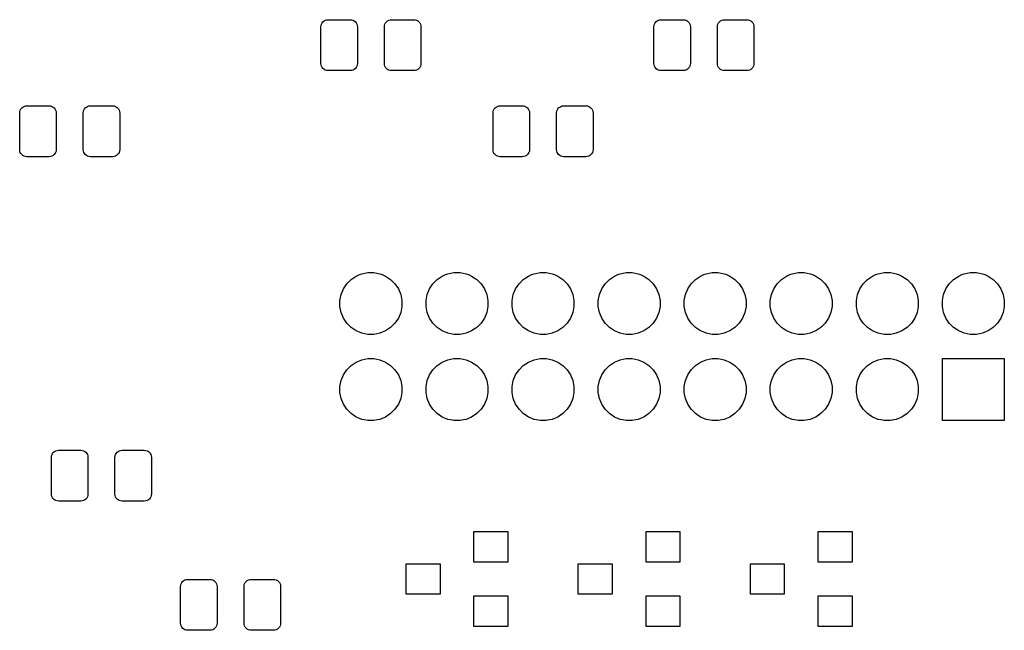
# Model space of a CAD drawing. Extents: x 0.72 to 5.14, y -2.24 to -0.65.
# Tile 3 of 5: x 1.74 to 2.89, y -2.23 to -1.52. Entities that reach past the tile are written whole.
import ezdxf

# ---------------------------------------------------------------- set-up
doc = ezdxf.new("R2010")
doc.units = 0
doc.header["$MEASUREMENT"] = 0
doc.layers.add('BLACK', color=7, linetype='CONTINUOUS')

msp = doc.modelspace()

# ---------------------------------------------------------------- linework, layer by layer
at = {"layer": 'BLACK', "linetype": 'CONTINUOUS'}
for p, q in [((2.09552, -1.52182), (2.09692, -1.52107)), ((2.09692, -1.52107), (2.09845, -1.52061)), ((2.09845, -1.52061), (2.10027, -1.52043)), ((2.10027, -1.52043), (2.12591, -1.52043)), ((2.12591, -1.52043), (2.12773, -1.52061)), ((2.12773, -1.52061), (2.12926, -1.52107)), ((2.12926, -1.52107), (2.13066, -1.52182)), ((2.16934, -1.52182), (2.17074, -1.52107)), ((2.17074, -1.52107), (2.17227, -1.52061)), ((2.17227, -1.52061), (2.17409, -1.52043)), ((2.17409, -1.52043), (2.19973, -1.52043)), ((2.19973, -1.52043), (2.20155, -1.52061)), ((2.20155, -1.52061), (2.20308, -1.52107)), ((2.20308, -1.52107), (2.20448, -1.52182)), ((2.48243, -1.52182), (2.48383, -1.52107)), ((2.48383, -1.52107), (2.48536, -1.52061)), ((2.48536, -1.52061), (2.48718, -1.52043)), ((2.48718, -1.52043), (2.51282, -1.52043)), ((2.51282, -1.52043), (2.51464, -1.52061)), ((2.51464, -1.52061), (2.51617, -1.52107)), ((2.51617, -1.52107), (2.51757, -1.52182)), ((2.55625, -1.52182), (2.55765, -1.52107)), ((2.55765, -1.52107), (2.55917, -1.52061)), ((2.55917, -1.52061), (2.561, -1.52043)), ((2.561, -1.52043), (2.58664, -1.52043)), ((2.58664, -1.52043), (2.58846, -1.52061)), ((2.58846, -1.52061), (2.58999, -1.52107)), ((2.58999, -1.52107), (2.59139, -1.52182)), ((2.09189, -1.52881), (2.09207, -1.52699)), ((2.09189, -1.57119), (2.09189, -1.52881)), ((2.09207, -1.52699), (2.09253, -1.52547)), ((2.09253, -1.52547), (2.09328, -1.52406)), ((2.09328, -1.52406), (2.09429, -1.52283)), ((2.09429, -1.52283), (2.09552, -1.52182)), ((2.13066, -1.52182), (2.13189, -1.52283)), ((2.13189, -1.52283), (2.1329, -1.52406)), ((2.1329, -1.52406), (2.13365, -1.52547)), ((2.13365, -1.52547), (2.13411, -1.52699)), ((2.13411, -1.52699), (2.13429, -1.52881)), ((2.13429, -1.52881), (2.13429, -1.57119)), ((2.16571, -1.52881), (2.16589, -1.52699)), ((2.16571, -1.57119), (2.16571, -1.52881)), ((2.16589, -1.52699), (2.16635, -1.52547)), ((2.16635, -1.52547), (2.1671, -1.52406)), ((2.1671, -1.52406), (2.16811, -1.52283)), ((2.16811, -1.52283), (2.16934, -1.52182)), ((2.20448, -1.52182), (2.20571, -1.52283)), ((2.20571, -1.52283), (2.20672, -1.52406)), ((2.20672, -1.52406), (2.20747, -1.52547)), ((2.20747, -1.52547), (2.20793, -1.52699)), ((2.20793, -1.52699), (2.20811, -1.52881)), ((2.20811, -1.52881), (2.20811, -1.57119)), ((2.4788, -1.52881), (2.47898, -1.52699)), ((2.4788, -1.57119), (2.4788, -1.52881)), ((2.47898, -1.52699), (2.47944, -1.52547)), ((2.47944, -1.52547), (2.48019, -1.52406)), ((2.48019, -1.52406), (2.4812, -1.52283)), ((2.4812, -1.52283), (2.48243, -1.52182)), ((2.51757, -1.52182), (2.5188, -1.52283)), ((2.5188, -1.52283), (2.51981, -1.52406)), ((2.51981, -1.52406), (2.52056, -1.52547)), ((2.52056, -1.52547), (2.52102, -1.52699)), ((2.52102, -1.52699), (2.5212, -1.52881)), ((2.5212, -1.52881), (2.5212, -1.57119)), ((2.55262, -1.52881), (2.5528, -1.52699)), ((2.55262, -1.57119), (2.55262, -1.52881)), ((2.5528, -1.52699), (2.55326, -1.52547)), ((2.55326, -1.52547), (2.55401, -1.52406)), ((2.55401, -1.52406), (2.55502, -1.52283)), ((2.55502, -1.52283), (2.55625, -1.52182)), ((2.59139, -1.52182), (2.59262, -1.52283)), ((2.59262, -1.52283), (2.59363, -1.52406)), ((2.59363, -1.52406), (2.59438, -1.52547)), ((2.59438, -1.52547), (2.59484, -1.52699)), ((2.59484, -1.52699), (2.59502, -1.52881)), ((2.59502, -1.52881), (2.59502, -1.57119)), ((2.09207, -1.57301), (2.09189, -1.57119)), ((2.09253, -1.57453), (2.09207, -1.57301)), ((2.09328, -1.57594), (2.09253, -1.57453)), ((2.09429, -1.57717), (2.09328, -1.57594)), ((2.09552, -1.57818), (2.09429, -1.57717)), ((2.09692, -1.57893), (2.09552, -1.57818)), ((2.13066, -1.57818), (2.12926, -1.57893)), ((2.13189, -1.57717), (2.13066, -1.57818)), ((2.1329, -1.57594), (2.13189, -1.57717)), ((2.13365, -1.57453), (2.1329, -1.57594)), ((2.13411, -1.57301), (2.13365, -1.57453)), ((2.13429, -1.57119), (2.13411, -1.57301)), ((2.16589, -1.57301), (2.16571, -1.57119)), ((2.16635, -1.57453), (2.16589, -1.57301)), ((2.1671, -1.57594), (2.16635, -1.57453)), ((2.16811, -1.57717), (2.1671, -1.57594)), ((2.16934, -1.57818), (2.16811, -1.57717)), ((2.17074, -1.57893), (2.16934, -1.57818)), ((2.20448, -1.57818), (2.20308, -1.57893)), ((2.20571, -1.57717), (2.20448, -1.57818)), ((2.20672, -1.57594), (2.20571, -1.57717)), ((2.20747, -1.57453), (2.20672, -1.57594)), ((2.20793, -1.57301), (2.20747, -1.57453)), ((2.20811, -1.57119), (2.20793, -1.57301)), ((2.47898, -1.57301), (2.4788, -1.57119)), ((2.47944, -1.57453), (2.47898, -1.57301)), ((2.48019, -1.57594), (2.47944, -1.57453)), ((2.4812, -1.57717), (2.48019, -1.57594)), ((2.48243, -1.57818), (2.4812, -1.57717)), ((2.48383, -1.57893), (2.48243, -1.57818)), ((2.51757, -1.57818), (2.51617, -1.57893)), ((2.5188, -1.57717), (2.51757, -1.57818)), ((2.51981, -1.57594), (2.5188, -1.57717)), ((2.52056, -1.57453), (2.51981, -1.57594)), ((2.52102, -1.57301), (2.52056, -1.57453)), ((2.5212, -1.57119), (2.52102, -1.57301)), ((2.5528, -1.57301), (2.55262, -1.57119)), ((2.55326, -1.57453), (2.5528, -1.57301)), ((2.55401, -1.57594), (2.55326, -1.57453)), ((2.55502, -1.57717), (2.55401, -1.57594)), ((2.55625, -1.57818), (2.55502, -1.57717)), ((2.55765, -1.57893), (2.55625, -1.57818)), ((2.59139, -1.57818), (2.58999, -1.57893)), ((2.59262, -1.57717), (2.59139, -1.57818)), ((2.59363, -1.57594), (2.59262, -1.57717)), ((2.59438, -1.57453), (2.59363, -1.57594)), ((2.59484, -1.57301), (2.59438, -1.57453)), ((2.59502, -1.57119), (2.59484, -1.57301)), ((2.09845, -1.57939), (2.09692, -1.57893)), ((2.10027, -1.57957), (2.09845, -1.57939)), ((2.12591, -1.57957), (2.10027, -1.57957)), ((2.12773, -1.57939), (2.12591, -1.57957)), ((2.12926, -1.57893), (2.12773, -1.57939)), ((2.17227, -1.57939), (2.17074, -1.57893)), ((2.17409, -1.57957), (2.17227, -1.57939)), ((2.19973, -1.57957), (2.17409, -1.57957)), ((2.20155, -1.57939), (2.19973, -1.57957)), ((2.20308, -1.57893), (2.20155, -1.57939)), ((2.48536, -1.57939), (2.48383, -1.57893)), ((2.48718, -1.57957), (2.48536, -1.57939)), ((2.51282, -1.57957), (2.48718, -1.57957)), ((2.51464, -1.57939), (2.51282, -1.57957)), ((2.51617, -1.57893), (2.51464, -1.57939)), ((2.55917, -1.57939), (2.55765, -1.57893)), ((2.561, -1.57957), (2.55917, -1.57939)), ((2.58664, -1.57957), (2.561, -1.57957)), ((2.58846, -1.57939), (2.58664, -1.57957)), ((2.58999, -1.57893), (2.58846, -1.57939)), ((1.74253, -1.62547), (1.74328, -1.62406)), ((1.74328, -1.62406), (1.74429, -1.62283)), ((1.74429, -1.62283), (1.74552, -1.62182)), ((1.74552, -1.62182), (1.74692, -1.62107)), ((1.74692, -1.62107), (1.74845, -1.62061)), ((1.74845, -1.62061), (1.75027, -1.62043)), ((1.75027, -1.62043), (1.77591, -1.62043)), ((1.77591, -1.62043), (1.77773, -1.62061)), ((1.77773, -1.62061), (1.77926, -1.62107)), ((1.77926, -1.62107), (1.78066, -1.62182)), ((1.78066, -1.62182), (1.78189, -1.62283)), ((1.78189, -1.62283), (1.7829, -1.62406)), ((1.7829, -1.62406), (1.78365, -1.62547)), ((1.81635, -1.62547), (1.8171, -1.62406)), ((1.8171, -1.62406), (1.81811, -1.62283)), ((1.81811, -1.62283), (1.81934, -1.62182)), ((1.81934, -1.62182), (1.82074, -1.62107)), ((1.82074, -1.62107), (1.82227, -1.62061)), ((1.82227, -1.62061), (1.82409, -1.62043)), ((1.82409, -1.62043), (1.84973, -1.62043)), ((1.84973, -1.62043), (1.85155, -1.62061)), ((1.85155, -1.62061), (1.85308, -1.62107)), ((1.85308, -1.62107), (1.85448, -1.62182)), ((1.85448, -1.62182), (1.85571, -1.62283)), ((1.85571, -1.62283), (1.85672, -1.62406)), ((1.85672, -1.62406), (1.85747, -1.62547)), ((2.29253, -1.62547), (2.29328, -1.62406)), ((2.29328, -1.62406), (2.29429, -1.62283)), ((2.29429, -1.62283), (2.29552, -1.62182)), ((2.29552, -1.62182), (2.29692, -1.62107)), ((2.29692, -1.62107), (2.29845, -1.62061)), ((2.29845, -1.62061), (2.30027, -1.62043)), ((2.30027, -1.62043), (2.32591, -1.62043)), ((2.32591, -1.62043), (2.32773, -1.62061)), ((2.32773, -1.62061), (2.32926, -1.62107)), ((2.32926, -1.62107), (2.33066, -1.62182)), ((2.33066, -1.62182), (2.33189, -1.62283)), ((2.33189, -1.62283), (2.3329, -1.62406)), ((2.3329, -1.62406), (2.33365, -1.62547)), ((2.36635, -1.62547), (2.3671, -1.62406)), ((2.3671, -1.62406), (2.36811, -1.62283)), ((2.36811, -1.62283), (2.36934, -1.62182)), ((2.36934, -1.62182), (2.37074, -1.62107)), ((2.37074, -1.62107), (2.37227, -1.62061)), ((2.37227, -1.62061), (2.37409, -1.62043)), ((2.37409, -1.62043), (2.39973, -1.62043)), ((2.39973, -1.62043), (2.40155, -1.62061)), ((2.40155, -1.62061), (2.40308, -1.62107)), ((2.40308, -1.62107), (2.40448, -1.62182)), ((2.40448, -1.62182), (2.40571, -1.62283)), ((2.40571, -1.62283), (2.40672, -1.62406)), ((2.40672, -1.62406), (2.40747, -1.62547)), ((1.74189, -1.62881), (1.74207, -1.62699)), ((1.74189, -1.67119), (1.74189, -1.62881)), ((1.74207, -1.62699), (1.74253, -1.62547)), ((1.78365, -1.62547), (1.78411, -1.62699)), ((1.78411, -1.62699), (1.78429, -1.62881)), ((1.78429, -1.62881), (1.78429, -1.67119)), ((1.81571, -1.62881), (1.81589, -1.62699)), ((1.81571, -1.67119), (1.81571, -1.62881)), ((1.81589, -1.62699), (1.81635, -1.62547)), ((1.85747, -1.62547), (1.85793, -1.62699)), ((1.85793, -1.62699), (1.85811, -1.62881)), ((1.85811, -1.62881), (1.85811, -1.67119)), ((2.29189, -1.62881), (2.29207, -1.62699)), ((2.29189, -1.67119), (2.29189, -1.62881)), ((2.29207, -1.62699), (2.29253, -1.62547)), ((2.33365, -1.62547), (2.33411, -1.62699)), ((2.33411, -1.62699), (2.33429, -1.62881)), ((2.33429, -1.62881), (2.33429, -1.67119)), ((2.36571, -1.62881), (2.36589, -1.62699)), ((2.36571, -1.67119), (2.36571, -1.62881)), ((2.36589, -1.62699), (2.36635, -1.62547)), ((2.40747, -1.62547), (2.40793, -1.62699)), ((2.40793, -1.62699), (2.40811, -1.62881)), ((2.40811, -1.62881), (2.40811, -1.67119)), ((1.74207, -1.67301), (1.74189, -1.67119)), ((1.74253, -1.67453), (1.74207, -1.67301)), ((1.74328, -1.67594), (1.74253, -1.67453)), ((1.74429, -1.67717), (1.74328, -1.67594)), ((1.74552, -1.67818), (1.74429, -1.67717)), ((1.74692, -1.67893), (1.74552, -1.67818)), ((1.74845, -1.67939), (1.74692, -1.67893)), ((1.75027, -1.67957), (1.74845, -1.67939)), ((1.77591, -1.67957), (1.75027, -1.67957)), ((1.77773, -1.67939), (1.77591, -1.67957)), ((1.77926, -1.67893), (1.77773, -1.67939)), ((1.78066, -1.67818), (1.77926, -1.67893)), ((1.78189, -1.67717), (1.78066, -1.67818)), ((1.7829, -1.67594), (1.78189, -1.67717)), ((1.78365, -1.67453), (1.7829, -1.67594)), ((1.78411, -1.67301), (1.78365, -1.67453)), ((1.78429, -1.67119), (1.78411, -1.67301)), ((1.81589, -1.67301), (1.81571, -1.67119)), ((1.81635, -1.67453), (1.81589, -1.67301)), ((1.8171, -1.67594), (1.81635, -1.67453)), ((1.81811, -1.67717), (1.8171, -1.67594)), ((1.81934, -1.67818), (1.81811, -1.67717)), ((1.82074, -1.67893), (1.81934, -1.67818)), ((1.82227, -1.67939), (1.82074, -1.67893)), ((1.82409, -1.67957), (1.82227, -1.67939)), ((1.84973, -1.67957), (1.82409, -1.67957)), ((1.85155, -1.67939), (1.84973, -1.67957)), ((1.85308, -1.67893), (1.85155, -1.67939)), ((1.85448, -1.67818), (1.85308, -1.67893)), ((1.85571, -1.67717), (1.85448, -1.67818)), ((1.85672, -1.67594), (1.85571, -1.67717)), ((1.85747, -1.67453), (1.85672, -1.67594)), ((1.85793, -1.67301), (1.85747, -1.67453)), ((1.85811, -1.67119), (1.85793, -1.67301)), ((2.29207, -1.67301), (2.29189, -1.67119)), ((2.29253, -1.67453), (2.29207, -1.67301)), ((2.29328, -1.67594), (2.29253, -1.67453)), ((2.29429, -1.67717), (2.29328, -1.67594)), ((2.29552, -1.67818), (2.29429, -1.67717)), ((2.29692, -1.67893), (2.29552, -1.67818)), ((2.29845, -1.67939), (2.29692, -1.67893)), ((2.30027, -1.67957), (2.29845, -1.67939)), ((2.32591, -1.67957), (2.30027, -1.67957)), ((2.32773, -1.67939), (2.32591, -1.67957)), ((2.32926, -1.67893), (2.32773, -1.67939)), ((2.33066, -1.67818), (2.32926, -1.67893)), ((2.33189, -1.67717), (2.33066, -1.67818)), ((2.3329, -1.67594), (2.33189, -1.67717)), ((2.33365, -1.67453), (2.3329, -1.67594)), ((2.33411, -1.67301), (2.33365, -1.67453)), ((2.33429, -1.67119), (2.33411, -1.67301)), ((2.36589, -1.67301), (2.36571, -1.67119)), ((2.36635, -1.67453), (2.36589, -1.67301)), ((2.3671, -1.67594), (2.36635, -1.67453)), ((2.36811, -1.67717), (2.3671, -1.67594)), ((2.36934, -1.67818), (2.36811, -1.67717)), ((2.37074, -1.67893), (2.36934, -1.67818)), ((2.37227, -1.67939), (2.37074, -1.67893)), ((2.37409, -1.67957), (2.37227, -1.67939)), ((2.39973, -1.67957), (2.37409, -1.67957)), ((2.40155, -1.67939), (2.39973, -1.67957)), ((2.40308, -1.67893), (2.40155, -1.67939)), ((2.40448, -1.67818), (2.40308, -1.67893)), ((2.40571, -1.67717), (2.40448, -1.67818)), ((2.40672, -1.67594), (2.40571, -1.67717)), ((2.40747, -1.67453), (2.40672, -1.67594)), ((2.40793, -1.67301), (2.40747, -1.67453)), ((2.40811, -1.67119), (2.40793, -1.67301)), ((2.12707, -1.82206), (2.13296, -1.81813)), ((2.13296, -1.81813), (2.1368, -1.81654)), ((2.1368, -1.81654), (2.13951, -1.81542)), ((2.13951, -1.81542), (2.14298, -1.81473)), ((2.14298, -1.81473), (2.14646, -1.81404)), ((2.14646, -1.81404), (2.15354, -1.81404)), ((2.15354, -1.81404), (2.15702, -1.81473)), ((2.15702, -1.81473), (2.16049, -1.81542)), ((2.16049, -1.81542), (2.1632, -1.81654)), ((2.1632, -1.81654), (2.16704, -1.81813)), ((2.16704, -1.81813), (2.17293, -1.82206)), ((2.22707, -1.82206), (2.23296, -1.81813)), ((2.23296, -1.81813), (2.2368, -1.81654)), ((2.2368, -1.81654), (2.23951, -1.81542)), ((2.23951, -1.81542), (2.24298, -1.81473)), ((2.24298, -1.81473), (2.24646, -1.81404)), ((2.24646, -1.81404), (2.25354, -1.81404)), ((2.25354, -1.81404), (2.25702, -1.81473)), ((2.25702, -1.81473), (2.26049, -1.81542)), ((2.26049, -1.81542), (2.2632, -1.81654)), ((2.2632, -1.81654), (2.26704, -1.81813)), ((2.26704, -1.81813), (2.27293, -1.82206)), ((2.32707, -1.82206), (2.33296, -1.81813)), ((2.33296, -1.81813), (2.3368, -1.81654)), ((2.3368, -1.81654), (2.33951, -1.81542)), ((2.33951, -1.81542), (2.34298, -1.81473)), ((2.34298, -1.81473), (2.34646, -1.81404)), ((2.34646, -1.81404), (2.35354, -1.81404)), ((2.35354, -1.81404), (2.35702, -1.81473)), ((2.35702, -1.81473), (2.36049, -1.81542)), ((2.36049, -1.81542), (2.3632, -1.81654)), ((2.3632, -1.81654), (2.36704, -1.81813)), ((2.36704, -1.81813), (2.37293, -1.82206)), ((2.42707, -1.82206), (2.43296, -1.81813)), ((2.43296, -1.81813), (2.4368, -1.81654)), ((2.4368, -1.81654), (2.43951, -1.81542)), ((2.43951, -1.81542), (2.44298, -1.81473)), ((2.44298, -1.81473), (2.44646, -1.81404)), ((2.44646, -1.81404), (2.45354, -1.81404)), ((2.45354, -1.81404), (2.45702, -1.81473)), ((2.45702, -1.81473), (2.46049, -1.81542)), ((2.46049, -1.81542), (2.4632, -1.81654)), ((2.4632, -1.81654), (2.46704, -1.81813)), ((2.46704, -1.81813), (2.47293, -1.82206)), ((2.52707, -1.82206), (2.53296, -1.81813)), ((2.53296, -1.81813), (2.5368, -1.81654)), ((2.5368, -1.81654), (2.53951, -1.81542)), ((2.53951, -1.81542), (2.54298, -1.81473)), ((2.54298, -1.81473), (2.54646, -1.81404)), ((2.54646, -1.81404), (2.55354, -1.81404)), ((2.55354, -1.81404), (2.55702, -1.81473)), ((2.55702, -1.81473), (2.56049, -1.81542)), ((2.56049, -1.81542), (2.5632, -1.81654)), ((2.5632, -1.81654), (2.56704, -1.81813)), ((2.56704, -1.81813), (2.57293, -1.82206)), ((2.62707, -1.82206), (2.63296, -1.81813)), ((2.63296, -1.81813), (2.6368, -1.81654)), ((2.6368, -1.81654), (2.63951, -1.81542)), ((2.63951, -1.81542), (2.64298, -1.81473)), ((2.64298, -1.81473), (2.64646, -1.81404)), ((2.64646, -1.81404), (2.65354, -1.81404)), ((2.65354, -1.81404), (2.65702, -1.81473)), ((2.65702, -1.81473), (2.66049, -1.81542)), ((2.66049, -1.81542), (2.6632, -1.81654)), ((2.6632, -1.81654), (2.66704, -1.81813)), ((2.66704, -1.81813), (2.67293, -1.82206)), ((2.72707, -1.82206), (2.73296, -1.81813)), ((2.73296, -1.81813), (2.7368, -1.81654)), ((2.7368, -1.81654), (2.73951, -1.81542)), ((2.73951, -1.81542), (2.74298, -1.81473)), ((2.74298, -1.81473), (2.74646, -1.81404)), ((2.74646, -1.81404), (2.75354, -1.81404)), ((2.75354, -1.81404), (2.75702, -1.81473)), ((2.75702, -1.81473), (2.76049, -1.81542)), ((2.76049, -1.81542), (2.7632, -1.81654)), ((2.7632, -1.81654), (2.76704, -1.81813)), ((2.76704, -1.81813), (2.77293, -1.82206)), ((2.82707, -1.82206), (2.83296, -1.81813)), ((2.83296, -1.81813), (2.8368, -1.81654)), ((2.8368, -1.81654), (2.83951, -1.81542)), ((2.83951, -1.81542), (2.84298, -1.81473)), ((2.84298, -1.81473), (2.84646, -1.81404)), ((2.84646, -1.81404), (2.85354, -1.81404)), ((2.85354, -1.81404), (2.85702, -1.81473)), ((2.85702, -1.81473), (2.86049, -1.81542)), ((2.86049, -1.81542), (2.8632, -1.81654)), ((2.8632, -1.81654), (2.86704, -1.81813)), ((2.86704, -1.81813), (2.87293, -1.82206)), ((2.11813, -1.83296), (2.12206, -1.82707)), ((2.12206, -1.82707), (2.12707, -1.82206)), ((2.17293, -1.82206), (2.17794, -1.82707)), ((2.17794, -1.82707), (2.18187, -1.83296)), ((2.21813, -1.83296), (2.22206, -1.82707)), ((2.22206, -1.82707), (2.22707, -1.82206)), ((2.27293, -1.82206), (2.27794, -1.82707)), ((2.27794, -1.82707), (2.28187, -1.83296)), ((2.31813, -1.83296), (2.32206, -1.82707)), ((2.32206, -1.82707), (2.32707, -1.82206)), ((2.37293, -1.82206), (2.37794, -1.82707)), ((2.37794, -1.82707), (2.38187, -1.83296)), ((2.41813, -1.83296), (2.42206, -1.82707)), ((2.42206, -1.82707), (2.42707, -1.82206)), ((2.47293, -1.82206), (2.47794, -1.82707)), ((2.47794, -1.82707), (2.48187, -1.83296)), ((2.51813, -1.83296), (2.52206, -1.82707)), ((2.52206, -1.82707), (2.52707, -1.82206)), ((2.57293, -1.82206), (2.57794, -1.82707)), ((2.57794, -1.82707), (2.58187, -1.83296)), ((2.61813, -1.83296), (2.62206, -1.82707)), ((2.62206, -1.82707), (2.62707, -1.82206)), ((2.67293, -1.82206), (2.67794, -1.82707)), ((2.67794, -1.82707), (2.68187, -1.83296)), ((2.71813, -1.83296), (2.72206, -1.82707)), ((2.72206, -1.82707), (2.72707, -1.82206)), ((2.77293, -1.82206), (2.77794, -1.82707)), ((2.77794, -1.82707), (2.78187, -1.83296)), ((2.81813, -1.83296), (2.82206, -1.82707)), ((2.82206, -1.82707), (2.82707, -1.82206)), ((2.87293, -1.82206), (2.87794, -1.82707)), ((2.87794, -1.82707), (2.88187, -1.83296)), ((2.11404, -1.84646), (2.11542, -1.83951)), ((2.11542, -1.83951), (2.11813, -1.83296)), ((2.18187, -1.83296), (2.18458, -1.83951)), ((2.18458, -1.83951), (2.18596, -1.84646)), ((2.21404, -1.84646), (2.21542, -1.83951)), ((2.21542, -1.83951), (2.21813, -1.83296)), ((2.28187, -1.83296), (2.28458, -1.83951)), ((2.28458, -1.83951), (2.28596, -1.84646)), ((2.31404, -1.84646), (2.31542, -1.83951)), ((2.31542, -1.83951), (2.31813, -1.83296)), ((2.38187, -1.83296), (2.38458, -1.83951)), ((2.38458, -1.83951), (2.38596, -1.84646)), ((2.41404, -1.84646), (2.41542, -1.83951)), ((2.41542, -1.83951), (2.41813, -1.83296)), ((2.48187, -1.83296), (2.48458, -1.83951)), ((2.48458, -1.83951), (2.48596, -1.84646)), ((2.51404, -1.84646), (2.51542, -1.83951)), ((2.51542, -1.83951), (2.51813, -1.83296)), ((2.58187, -1.83296), (2.58458, -1.83951)), ((2.58458, -1.83951), (2.58596, -1.84646)), ((2.61404, -1.84646), (2.61542, -1.83951)), ((2.61542, -1.83951), (2.61813, -1.83296)), ((2.68187, -1.83296), (2.68458, -1.83951)), ((2.68458, -1.83951), (2.68596, -1.84646)), ((2.71404, -1.84646), (2.71542, -1.83951)), ((2.71542, -1.83951), (2.71813, -1.83296)), ((2.78187, -1.83296), (2.78458, -1.83951)), ((2.78458, -1.83951), (2.78596, -1.84646)), ((2.81404, -1.84646), (2.81542, -1.83951)), ((2.81542, -1.83951), (2.81813, -1.83296)), ((2.88187, -1.83296), (2.88458, -1.83951)), ((2.88458, -1.83951), (2.88596, -1.84646)), ((2.11404, -1.85354), (2.11404, -1.84646)), ((2.18596, -1.84646), (2.18596, -1.85354)), ((2.21404, -1.85354), (2.21404, -1.84646)), ((2.28596, -1.84646), (2.28596, -1.85354)), ((2.31404, -1.85354), (2.31404, -1.84646)), ((2.38596, -1.84646), (2.38596, -1.85354)), ((2.41404, -1.85354), (2.41404, -1.84646)), ((2.48596, -1.84646), (2.48596, -1.85354)), ((2.51404, -1.85354), (2.51404, -1.84646)), ((2.58596, -1.84646), (2.58596, -1.85354)), ((2.61404, -1.85354), (2.61404, -1.84646)), ((2.68596, -1.84646), (2.68596, -1.85354)), ((2.71404, -1.85354), (2.71404, -1.84646)), ((2.78596, -1.84646), (2.78596, -1.85354)), ((2.81404, -1.85354), (2.81404, -1.84646)), ((2.88596, -1.84646), (2.88596, -1.85354)), ((2.11542, -1.86049), (2.11404, -1.85354)), ((2.11813, -1.86704), (2.11542, -1.86049)), ((2.18458, -1.86049), (2.18187, -1.86704)), ((2.18596, -1.85354), (2.18458, -1.86049)), ((2.21542, -1.86049), (2.21404, -1.85354)), ((2.21813, -1.86704), (2.21542, -1.86049)), ((2.28458, -1.86049), (2.28187, -1.86704)), ((2.28596, -1.85354), (2.28458, -1.86049)), ((2.31542, -1.86049), (2.31404, -1.85354)), ((2.31813, -1.86704), (2.31542, -1.86049)), ((2.38458, -1.86049), (2.38187, -1.86704)), ((2.38596, -1.85354), (2.38458, -1.86049)), ((2.41542, -1.86049), (2.41404, -1.85354)), ((2.41813, -1.86704), (2.41542, -1.86049)), ((2.48458, -1.86049), (2.48187, -1.86704)), ((2.48596, -1.85354), (2.48458, -1.86049)), ((2.51542, -1.86049), (2.51404, -1.85354)), ((2.51813, -1.86704), (2.51542, -1.86049)), ((2.58458, -1.86049), (2.58187, -1.86704)), ((2.58596, -1.85354), (2.58458, -1.86049)), ((2.61542, -1.86049), (2.61404, -1.85354)), ((2.61813, -1.86704), (2.61542, -1.86049)), ((2.68458, -1.86049), (2.68187, -1.86704)), ((2.68596, -1.85354), (2.68458, -1.86049)), ((2.71542, -1.86049), (2.71404, -1.85354)), ((2.71813, -1.86704), (2.71542, -1.86049)), ((2.78458, -1.86049), (2.78187, -1.86704)), ((2.78596, -1.85354), (2.78458, -1.86049)), ((2.81542, -1.86049), (2.81404, -1.85354)), ((2.81813, -1.86704), (2.81542, -1.86049)), ((2.88458, -1.86049), (2.88187, -1.86704)), ((2.88596, -1.85354), (2.88458, -1.86049)), ((2.12206, -1.87293), (2.11813, -1.86704)), ((2.12707, -1.87794), (2.12206, -1.87293)), ((2.17794, -1.87293), (2.17293, -1.87794)), ((2.18187, -1.86704), (2.17794, -1.87293)), ((2.22206, -1.87293), (2.21813, -1.86704)), ((2.22707, -1.87794), (2.22206, -1.87293)), ((2.27794, -1.87293), (2.27293, -1.87794)), ((2.28187, -1.86704), (2.27794, -1.87293)), ((2.32206, -1.87293), (2.31813, -1.86704)), ((2.32707, -1.87794), (2.32206, -1.87293)), ((2.37794, -1.87293), (2.37293, -1.87794)), ((2.38187, -1.86704), (2.37794, -1.87293)), ((2.42206, -1.87293), (2.41813, -1.86704)), ((2.42707, -1.87794), (2.42206, -1.87293)), ((2.47794, -1.87293), (2.47293, -1.87794)), ((2.48187, -1.86704), (2.47794, -1.87293)), ((2.52206, -1.87293), (2.51813, -1.86704)), ((2.52707, -1.87794), (2.52206, -1.87293)), ((2.57794, -1.87293), (2.57293, -1.87794)), ((2.58187, -1.86704), (2.57794, -1.87293)), ((2.62206, -1.87293), (2.61813, -1.86704)), ((2.62707, -1.87794), (2.62206, -1.87293)), ((2.67794, -1.87293), (2.67293, -1.87794)), ((2.68187, -1.86704), (2.67794, -1.87293)), ((2.72206, -1.87293), (2.71813, -1.86704)), ((2.72707, -1.87794), (2.72206, -1.87293)), ((2.77794, -1.87293), (2.77293, -1.87794)), ((2.78187, -1.86704), (2.77794, -1.87293)), ((2.82206, -1.87293), (2.81813, -1.86704)), ((2.82707, -1.87794), (2.82206, -1.87293)), ((2.87794, -1.87293), (2.87293, -1.87794)), ((2.88187, -1.86704), (2.87794, -1.87293)), ((2.13296, -1.88187), (2.12707, -1.87794)), ((2.1368, -1.88346), (2.13296, -1.88187)), ((2.13951, -1.88458), (2.1368, -1.88346)), ((2.14298, -1.88527), (2.13951, -1.88458)), ((2.14646, -1.88596), (2.14298, -1.88527)), ((2.15354, -1.88596), (2.14646, -1.88596)), ((2.15702, -1.88527), (2.15354, -1.88596)), ((2.16049, -1.88458), (2.15702, -1.88527)), ((2.1632, -1.88346), (2.16049, -1.88458)), ((2.16704, -1.88187), (2.1632, -1.88346)), ((2.17293, -1.87794), (2.16704, -1.88187)), ((2.23296, -1.88187), (2.22707, -1.87794)), ((2.2368, -1.88346), (2.23296, -1.88187)), ((2.23951, -1.88458), (2.2368, -1.88346)), ((2.24298, -1.88527), (2.23951, -1.88458)), ((2.24646, -1.88596), (2.24298, -1.88527)), ((2.25354, -1.88596), (2.24646, -1.88596)), ((2.25702, -1.88527), (2.25354, -1.88596)), ((2.26049, -1.88458), (2.25702, -1.88527)), ((2.2632, -1.88346), (2.26049, -1.88458)), ((2.26704, -1.88187), (2.2632, -1.88346)), ((2.27293, -1.87794), (2.26704, -1.88187)), ((2.33296, -1.88187), (2.32707, -1.87794)), ((2.3368, -1.88346), (2.33296, -1.88187)), ((2.33951, -1.88458), (2.3368, -1.88346)), ((2.34298, -1.88527), (2.33951, -1.88458)), ((2.34646, -1.88596), (2.34298, -1.88527)), ((2.35354, -1.88596), (2.34646, -1.88596)), ((2.35702, -1.88527), (2.35354, -1.88596)), ((2.36049, -1.88458), (2.35702, -1.88527)), ((2.3632, -1.88346), (2.36049, -1.88458)), ((2.36704, -1.88187), (2.3632, -1.88346)), ((2.37293, -1.87794), (2.36704, -1.88187)), ((2.43296, -1.88187), (2.42707, -1.87794)), ((2.4368, -1.88346), (2.43296, -1.88187)), ((2.43951, -1.88458), (2.4368, -1.88346)), ((2.44298, -1.88527), (2.43951, -1.88458)), ((2.44646, -1.88596), (2.44298, -1.88527)), ((2.45354, -1.88596), (2.44646, -1.88596)), ((2.45702, -1.88527), (2.45354, -1.88596)), ((2.46049, -1.88458), (2.45702, -1.88527)), ((2.4632, -1.88346), (2.46049, -1.88458)), ((2.46704, -1.88187), (2.4632, -1.88346)), ((2.47293, -1.87794), (2.46704, -1.88187)), ((2.53296, -1.88187), (2.52707, -1.87794)), ((2.5368, -1.88346), (2.53296, -1.88187)), ((2.53951, -1.88458), (2.5368, -1.88346)), ((2.54298, -1.88527), (2.53951, -1.88458)), ((2.54646, -1.88596), (2.54298, -1.88527)), ((2.55354, -1.88596), (2.54646, -1.88596)), ((2.55702, -1.88527), (2.55354, -1.88596)), ((2.56049, -1.88458), (2.55702, -1.88527)), ((2.5632, -1.88346), (2.56049, -1.88458)), ((2.56704, -1.88187), (2.5632, -1.88346)), ((2.57293, -1.87794), (2.56704, -1.88187)), ((2.63296, -1.88187), (2.62707, -1.87794)), ((2.6368, -1.88346), (2.63296, -1.88187)), ((2.63951, -1.88458), (2.6368, -1.88346)), ((2.64298, -1.88527), (2.63951, -1.88458)), ((2.64646, -1.88596), (2.64298, -1.88527)), ((2.65354, -1.88596), (2.64646, -1.88596)), ((2.65702, -1.88527), (2.65354, -1.88596)), ((2.66049, -1.88458), (2.65702, -1.88527)), ((2.6632, -1.88346), (2.66049, -1.88458)), ((2.66704, -1.88187), (2.6632, -1.88346)), ((2.67293, -1.87794), (2.66704, -1.88187)), ((2.73296, -1.88187), (2.72707, -1.87794)), ((2.7368, -1.88346), (2.73296, -1.88187)), ((2.73951, -1.88458), (2.7368, -1.88346)), ((2.74298, -1.88527), (2.73951, -1.88458)), ((2.74646, -1.88596), (2.74298, -1.88527)), ((2.75354, -1.88596), (2.74646, -1.88596)), ((2.75702, -1.88527), (2.75354, -1.88596)), ((2.76049, -1.88458), (2.75702, -1.88527)), ((2.7632, -1.88346), (2.76049, -1.88458)), ((2.76704, -1.88187), (2.7632, -1.88346)), ((2.77293, -1.87794), (2.76704, -1.88187)), ((2.83296, -1.88187), (2.82707, -1.87794)), ((2.8368, -1.88346), (2.83296, -1.88187)), ((2.83951, -1.88458), (2.8368, -1.88346)), ((2.84298, -1.88527), (2.83951, -1.88458)), ((2.84646, -1.88596), (2.84298, -1.88527)), ((2.85354, -1.88596), (2.84646, -1.88596)), ((2.85702, -1.88527), (2.85354, -1.88596)), ((2.86049, -1.88458), (2.85702, -1.88527)), ((2.8632, -1.88346), (2.86049, -1.88458)), ((2.86704, -1.88187), (2.8632, -1.88346)), ((2.87293, -1.87794), (2.86704, -1.88187)), ((2.12707, -1.92206), (2.13296, -1.91813)), ((2.13296, -1.91813), (2.1368, -1.91654)), ((2.1368, -1.91654), (2.13951, -1.91542)), ((2.13951, -1.91542), (2.14298, -1.91473)), ((2.14298, -1.91473), (2.14646, -1.91404)), ((2.14646, -1.91404), (2.15354, -1.91404)), ((2.15354, -1.91404), (2.15702, -1.91473)), ((2.15702, -1.91473), (2.16049, -1.91542)), ((2.16049, -1.91542), (2.1632, -1.91654)), ((2.1632, -1.91654), (2.16704, -1.91813)), ((2.16704, -1.91813), (2.17293, -1.92206)), ((2.22707, -1.92206), (2.23296, -1.91813)), ((2.23296, -1.91813), (2.2368, -1.91654)), ((2.2368, -1.91654), (2.23951, -1.91542)), ((2.23951, -1.91542), (2.24298, -1.91473)), ((2.24298, -1.91473), (2.24646, -1.91404)), ((2.24646, -1.91404), (2.25354, -1.91404)), ((2.25354, -1.91404), (2.25702, -1.91473)), ((2.25702, -1.91473), (2.26049, -1.91542)), ((2.26049, -1.91542), (2.2632, -1.91654)), ((2.2632, -1.91654), (2.26704, -1.91813)), ((2.26704, -1.91813), (2.27293, -1.92206)), ((2.32707, -1.92206), (2.33296, -1.91813)), ((2.33296, -1.91813), (2.3368, -1.91654)), ((2.3368, -1.91654), (2.33951, -1.91542)), ((2.33951, -1.91542), (2.34298, -1.91473)), ((2.34298, -1.91473), (2.34646, -1.91404)), ((2.34646, -1.91404), (2.35354, -1.91404)), ((2.35354, -1.91404), (2.35702, -1.91473)), ((2.35702, -1.91473), (2.36049, -1.91542)), ((2.36049, -1.91542), (2.3632, -1.91654)), ((2.3632, -1.91654), (2.36704, -1.91813)), ((2.36704, -1.91813), (2.37293, -1.92206)), ((2.42707, -1.92206), (2.43296, -1.91813)), ((2.43296, -1.91813), (2.4368, -1.91654)), ((2.4368, -1.91654), (2.43951, -1.91542)), ((2.43951, -1.91542), (2.44298, -1.91473)), ((2.44298, -1.91473), (2.44646, -1.91404)), ((2.44646, -1.91404), (2.45354, -1.91404)), ((2.45354, -1.91404), (2.45702, -1.91473)), ((2.45702, -1.91473), (2.46049, -1.91542)), ((2.46049, -1.91542), (2.4632, -1.91654)), ((2.4632, -1.91654), (2.46704, -1.91813)), ((2.46704, -1.91813), (2.47293, -1.92206)), ((2.52707, -1.92206), (2.53296, -1.91813)), ((2.53296, -1.91813), (2.5368, -1.91654)), ((2.5368, -1.91654), (2.53951, -1.91542)), ((2.53951, -1.91542), (2.54298, -1.91473)), ((2.54298, -1.91473), (2.54646, -1.91404)), ((2.54646, -1.91404), (2.55354, -1.91404)), ((2.55354, -1.91404), (2.55702, -1.91473)), ((2.55702, -1.91473), (2.56049, -1.91542)), ((2.56049, -1.91542), (2.5632, -1.91654)), ((2.5632, -1.91654), (2.56704, -1.91813)), ((2.56704, -1.91813), (2.57293, -1.92206)), ((2.62707, -1.92206), (2.63296, -1.91813)), ((2.63296, -1.91813), (2.6368, -1.91654)), ((2.6368, -1.91654), (2.63951, -1.91542)), ((2.63951, -1.91542), (2.64298, -1.91473)), ((2.64298, -1.91473), (2.64646, -1.91404)), ((2.64646, -1.91404), (2.65354, -1.91404)), ((2.65354, -1.91404), (2.65702, -1.91473)), ((2.65702, -1.91473), (2.66049, -1.91542)), ((2.66049, -1.91542), (2.6632, -1.91654)), ((2.6632, -1.91654), (2.66704, -1.91813)), ((2.66704, -1.91813), (2.67293, -1.92206)), ((2.72707, -1.92206), (2.73296, -1.91813)), ((2.73296, -1.91813), (2.7368, -1.91654)), ((2.7368, -1.91654), (2.73951, -1.91542)), ((2.73951, -1.91542), (2.74298, -1.91473)), ((2.74298, -1.91473), (2.74646, -1.91404)), ((2.74646, -1.91404), (2.75354, -1.91404)), ((2.75354, -1.91404), (2.75702, -1.91473)), ((2.75702, -1.91473), (2.76049, -1.91542)), ((2.76049, -1.91542), (2.7632, -1.91654)), ((2.7632, -1.91654), (2.76704, -1.91813)), ((2.76704, -1.91813), (2.77293, -1.92206)), ((2.81404, -1.98596), (2.81404, -1.91404)), ((2.81404, -1.91404), (2.88596, -1.91404)), ((2.88596, -1.91404), (2.88596, -1.98596)), ((2.11542, -1.93951), (2.11813, -1.93296)), ((2.11813, -1.93296), (2.12206, -1.92707)), ((2.12206, -1.92707), (2.12707, -1.92206)), ((2.17293, -1.92206), (2.17794, -1.92707)), ((2.17794, -1.92707), (2.18187, -1.93296)), ((2.18187, -1.93296), (2.18458, -1.93951)), ((2.21542, -1.93951), (2.21813, -1.93296)), ((2.21813, -1.93296), (2.22206, -1.92707)), ((2.22206, -1.92707), (2.22707, -1.92206)), ((2.27293, -1.92206), (2.27794, -1.92707)), ((2.27794, -1.92707), (2.28187, -1.93296)), ((2.28187, -1.93296), (2.28458, -1.93951)), ((2.31542, -1.93951), (2.31813, -1.93296)), ((2.31813, -1.93296), (2.32206, -1.92707)), ((2.32206, -1.92707), (2.32707, -1.92206)), ((2.37293, -1.92206), (2.37794, -1.92707)), ((2.37794, -1.92707), (2.38187, -1.93296)), ((2.38187, -1.93296), (2.38458, -1.93951)), ((2.41542, -1.93951), (2.41813, -1.93296)), ((2.41813, -1.93296), (2.42206, -1.92707)), ((2.42206, -1.92707), (2.42707, -1.92206)), ((2.47293, -1.92206), (2.47794, -1.92707)), ((2.47794, -1.92707), (2.48187, -1.93296)), ((2.48187, -1.93296), (2.48458, -1.93951)), ((2.51542, -1.93951), (2.51813, -1.93296)), ((2.51813, -1.93296), (2.52206, -1.92707)), ((2.52206, -1.92707), (2.52707, -1.92206)), ((2.57293, -1.92206), (2.57794, -1.92707)), ((2.57794, -1.92707), (2.58187, -1.93296)), ((2.58187, -1.93296), (2.58458, -1.93951)), ((2.61542, -1.93951), (2.61813, -1.93296)), ((2.61813, -1.93296), (2.62206, -1.92707)), ((2.62206, -1.92707), (2.62707, -1.92206)), ((2.67293, -1.92206), (2.67794, -1.92707)), ((2.67794, -1.92707), (2.68187, -1.93296)), ((2.68187, -1.93296), (2.68458, -1.93951)), ((2.71542, -1.93951), (2.71813, -1.93296)), ((2.71813, -1.93296), (2.72206, -1.92707)), ((2.72206, -1.92707), (2.72707, -1.92206)), ((2.77293, -1.92206), (2.77794, -1.92707)), ((2.77794, -1.92707), (2.78187, -1.93296)), ((2.78187, -1.93296), (2.78458, -1.93951)), ((2.11404, -1.94646), (2.11542, -1.93951)), ((2.18458, -1.93951), (2.18596, -1.94646)), ((2.21404, -1.94646), (2.21542, -1.93951)), ((2.28458, -1.93951), (2.28596, -1.94646)), ((2.31404, -1.94646), (2.31542, -1.93951)), ((2.38458, -1.93951), (2.38596, -1.94646)), ((2.41404, -1.94646), (2.41542, -1.93951)), ((2.48458, -1.93951), (2.48596, -1.94646)), ((2.51404, -1.94646), (2.51542, -1.93951)), ((2.58458, -1.93951), (2.58596, -1.94646)), ((2.61404, -1.94646), (2.61542, -1.93951)), ((2.68458, -1.93951), (2.68596, -1.94646)), ((2.71404, -1.94646), (2.71542, -1.93951)), ((2.78458, -1.93951), (2.78596, -1.94646)), ((2.11404, -1.95354), (2.11404, -1.94646)), ((2.11542, -1.96049), (2.11404, -1.95354)), ((2.18596, -1.95354), (2.18458, -1.96049)), ((2.18596, -1.94646), (2.18596, -1.95354)), ((2.21404, -1.95354), (2.21404, -1.94646)), ((2.21542, -1.96049), (2.21404, -1.95354)), ((2.28596, -1.95354), (2.28458, -1.96049)), ((2.28596, -1.94646), (2.28596, -1.95354)), ((2.31404, -1.95354), (2.31404, -1.94646)), ((2.31542, -1.96049), (2.31404, -1.95354)), ((2.38596, -1.95354), (2.38458, -1.96049)), ((2.38596, -1.94646), (2.38596, -1.95354)), ((2.41404, -1.95354), (2.41404, -1.94646)), ((2.41542, -1.96049), (2.41404, -1.95354)), ((2.48596, -1.95354), (2.48458, -1.96049)), ((2.48596, -1.94646), (2.48596, -1.95354)), ((2.51404, -1.95354), (2.51404, -1.94646)), ((2.51542, -1.96049), (2.51404, -1.95354)), ((2.58596, -1.95354), (2.58458, -1.96049)), ((2.58596, -1.94646), (2.58596, -1.95354)), ((2.61404, -1.95354), (2.61404, -1.94646)), ((2.61542, -1.96049), (2.61404, -1.95354)), ((2.68596, -1.95354), (2.68458, -1.96049)), ((2.68596, -1.94646), (2.68596, -1.95354)), ((2.71404, -1.95354), (2.71404, -1.94646)), ((2.71542, -1.96049), (2.71404, -1.95354)), ((2.78596, -1.95354), (2.78458, -1.96049)), ((2.78596, -1.94646), (2.78596, -1.95354)), ((2.11813, -1.96704), (2.11542, -1.96049)), ((2.12206, -1.97293), (2.11813, -1.96704)), ((2.18187, -1.96704), (2.17794, -1.97293)), ((2.18458, -1.96049), (2.18187, -1.96704)), ((2.21813, -1.96704), (2.21542, -1.96049)), ((2.22206, -1.97293), (2.21813, -1.96704)), ((2.28187, -1.96704), (2.27794, -1.97293)), ((2.28458, -1.96049), (2.28187, -1.96704)), ((2.31813, -1.96704), (2.31542, -1.96049)), ((2.32206, -1.97293), (2.31813, -1.96704)), ((2.38187, -1.96704), (2.37794, -1.97293)), ((2.38458, -1.96049), (2.38187, -1.96704)), ((2.41813, -1.96704), (2.41542, -1.96049)), ((2.42206, -1.97293), (2.41813, -1.96704)), ((2.48187, -1.96704), (2.47794, -1.97293)), ((2.48458, -1.96049), (2.48187, -1.96704)), ((2.51813, -1.96704), (2.51542, -1.96049)), ((2.52206, -1.97293), (2.51813, -1.96704)), ((2.58187, -1.96704), (2.57794, -1.97293)), ((2.58458, -1.96049), (2.58187, -1.96704)), ((2.61813, -1.96704), (2.61542, -1.96049)), ((2.62206, -1.97293), (2.61813, -1.96704)), ((2.68187, -1.96704), (2.67794, -1.97293)), ((2.68458, -1.96049), (2.68187, -1.96704)), ((2.71813, -1.96704), (2.71542, -1.96049)), ((2.72206, -1.97293), (2.71813, -1.96704)), ((2.78187, -1.96704), (2.77794, -1.97293)), ((2.78458, -1.96049), (2.78187, -1.96704)), ((2.12707, -1.97794), (2.12206, -1.97293)), ((2.13296, -1.98187), (2.12707, -1.97794)), ((2.17293, -1.97794), (2.16704, -1.98187)), ((2.17794, -1.97293), (2.17293, -1.97794)), ((2.22707, -1.97794), (2.22206, -1.97293)), ((2.23296, -1.98187), (2.22707, -1.97794)), ((2.27293, -1.97794), (2.26704, -1.98187)), ((2.27794, -1.97293), (2.27293, -1.97794)), ((2.32707, -1.97794), (2.32206, -1.97293)), ((2.33296, -1.98187), (2.32707, -1.97794)), ((2.37293, -1.97794), (2.36704, -1.98187)), ((2.37794, -1.97293), (2.37293, -1.97794)), ((2.42707, -1.97794), (2.42206, -1.97293)), ((2.43296, -1.98187), (2.42707, -1.97794)), ((2.47293, -1.97794), (2.46704, -1.98187)), ((2.47794, -1.97293), (2.47293, -1.97794)), ((2.52707, -1.97794), (2.52206, -1.97293)), ((2.53296, -1.98187), (2.52707, -1.97794)), ((2.57293, -1.97794), (2.56704, -1.98187)), ((2.57794, -1.97293), (2.57293, -1.97794)), ((2.62707, -1.97794), (2.62206, -1.97293)), ((2.63296, -1.98187), (2.62707, -1.97794)), ((2.67293, -1.97794), (2.66704, -1.98187)), ((2.67794, -1.97293), (2.67293, -1.97794)), ((2.72707, -1.97794), (2.72206, -1.97293)), ((2.73296, -1.98187), (2.72707, -1.97794)), ((2.77293, -1.97794), (2.76704, -1.98187)), ((2.77794, -1.97293), (2.77293, -1.97794)), ((2.1368, -1.98346), (2.13296, -1.98187)), ((2.13951, -1.98458), (2.1368, -1.98346)), ((2.14233, -1.98514), (2.13951, -1.98458)), ((2.14646, -1.98596), (2.14233, -1.98514)), ((2.15354, -1.98596), (2.14646, -1.98596)), ((2.15767, -1.98514), (2.15354, -1.98596)), ((2.16049, -1.98458), (2.15767, -1.98514)), ((2.1632, -1.98346), (2.16049, -1.98458)), ((2.16704, -1.98187), (2.1632, -1.98346)), ((2.2368, -1.98346), (2.23296, -1.98187)), ((2.23951, -1.98458), (2.2368, -1.98346)), ((2.24233, -1.98514), (2.23951, -1.98458)), ((2.24646, -1.98596), (2.24233, -1.98514)), ((2.25354, -1.98596), (2.24646, -1.98596)), ((2.25767, -1.98514), (2.25354, -1.98596)), ((2.26049, -1.98458), (2.25767, -1.98514)), ((2.2632, -1.98346), (2.26049, -1.98458)), ((2.26704, -1.98187), (2.2632, -1.98346)), ((2.3368, -1.98346), (2.33296, -1.98187)), ((2.33951, -1.98458), (2.3368, -1.98346)), ((2.34233, -1.98514), (2.33951, -1.98458)), ((2.34646, -1.98596), (2.34233, -1.98514)), ((2.35354, -1.98596), (2.34646, -1.98596)), ((2.35767, -1.98514), (2.35354, -1.98596)), ((2.36049, -1.98458), (2.35767, -1.98514)), ((2.3632, -1.98346), (2.36049, -1.98458)), ((2.36704, -1.98187), (2.3632, -1.98346)), ((2.4368, -1.98346), (2.43296, -1.98187)), ((2.43951, -1.98458), (2.4368, -1.98346)), ((2.44233, -1.98514), (2.43951, -1.98458)), ((2.44646, -1.98596), (2.44233, -1.98514)), ((2.45354, -1.98596), (2.44646, -1.98596)), ((2.45767, -1.98514), (2.45354, -1.98596)), ((2.46049, -1.98458), (2.45767, -1.98514)), ((2.4632, -1.98346), (2.46049, -1.98458)), ((2.46704, -1.98187), (2.4632, -1.98346)), ((2.5368, -1.98346), (2.53296, -1.98187)), ((2.53951, -1.98458), (2.5368, -1.98346)), ((2.54233, -1.98514), (2.53951, -1.98458)), ((2.54646, -1.98596), (2.54233, -1.98514)), ((2.55354, -1.98596), (2.54646, -1.98596)), ((2.55767, -1.98514), (2.55354, -1.98596)), ((2.56049, -1.98458), (2.55767, -1.98514)), ((2.5632, -1.98346), (2.56049, -1.98458)), ((2.56704, -1.98187), (2.5632, -1.98346)), ((2.6368, -1.98346), (2.63296, -1.98187)), ((2.63951, -1.98458), (2.6368, -1.98346)), ((2.64233, -1.98514), (2.63951, -1.98458)), ((2.64646, -1.98596), (2.64233, -1.98514)), ((2.65354, -1.98596), (2.64646, -1.98596)), ((2.65767, -1.98514), (2.65354, -1.98596)), ((2.66049, -1.98458), (2.65767, -1.98514)), ((2.6632, -1.98346), (2.66049, -1.98458)), ((2.66704, -1.98187), (2.6632, -1.98346)), ((2.7368, -1.98346), (2.73296, -1.98187)), ((2.73951, -1.98458), (2.7368, -1.98346)), ((2.74233, -1.98514), (2.73951, -1.98458)), ((2.74646, -1.98596), (2.74233, -1.98514)), ((2.75354, -1.98596), (2.74646, -1.98596)), ((2.75767, -1.98514), (2.75354, -1.98596)), ((2.76049, -1.98458), (2.75767, -1.98514)), ((2.7632, -1.98346), (2.76049, -1.98458)), ((2.76704, -1.98187), (2.7632, -1.98346)), ((2.88596, -1.98596), (2.81404, -1.98596)), ((1.77944, -2.02547), (1.78019, -2.02406)), ((1.78019, -2.02406), (1.7812, -2.02283)), ((1.7812, -2.02283), (1.78243, -2.02182)), ((1.78243, -2.02182), (1.78383, -2.02107)), ((1.78383, -2.02107), (1.78536, -2.02061)), ((1.78536, -2.02061), (1.78718, -2.02043)), ((1.78718, -2.02043), (1.81282, -2.02043)), ((1.81282, -2.02043), (1.81464, -2.02061)), ((1.81464, -2.02061), (1.81617, -2.02107)), ((1.81617, -2.02107), (1.81757, -2.02182)), ((1.81757, -2.02182), (1.8188, -2.02283)), ((1.8188, -2.02283), (1.81981, -2.02406)), ((1.81981, -2.02406), (1.82056, -2.02547)), ((1.85326, -2.02547), (1.85401, -2.02406)), ((1.85401, -2.02406), (1.85502, -2.02283)), ((1.85502, -2.02283), (1.85625, -2.02182)), ((1.85625, -2.02182), (1.85765, -2.02107)), ((1.85765, -2.02107), (1.85917, -2.02061)), ((1.85917, -2.02061), (1.861, -2.02043)), ((1.861, -2.02043), (1.88664, -2.02043)), ((1.88664, -2.02043), (1.88846, -2.02061)), ((1.88846, -2.02061), (1.88999, -2.02107)), ((1.88999, -2.02107), (1.89139, -2.02182)), ((1.89139, -2.02182), (1.89262, -2.02283)), ((1.89262, -2.02283), (1.89363, -2.02406)), ((1.89363, -2.02406), (1.89438, -2.02547)), ((1.7788, -2.02881), (1.77898, -2.02699)), ((1.7788, -2.07119), (1.7788, -2.02881)), ((1.77898, -2.02699), (1.77944, -2.02547)), ((1.82056, -2.02547), (1.82102, -2.02699)), ((1.82102, -2.02699), (1.8212, -2.02881)), ((1.8212, -2.02881), (1.8212, -2.07119)), ((1.85262, -2.02881), (1.8528, -2.02699)), ((1.85262, -2.07119), (1.85262, -2.02881)), ((1.8528, -2.02699), (1.85326, -2.02547)), ((1.89438, -2.02547), (1.89484, -2.02699)), ((1.89484, -2.02699), (1.89502, -2.02881)), ((1.89502, -2.02881), (1.89502, -2.07119)), ((1.77898, -2.07301), (1.7788, -2.07119)), ((1.77944, -2.07453), (1.77898, -2.07301)), ((1.78019, -2.07594), (1.77944, -2.07453)), ((1.7812, -2.07717), (1.78019, -2.07594)), ((1.78243, -2.07818), (1.7812, -2.07717)), ((1.78383, -2.07893), (1.78243, -2.07818)), ((1.78536, -2.07939), (1.78383, -2.07893)), ((1.78718, -2.07957), (1.78536, -2.07939)), ((1.81282, -2.07957), (1.78718, -2.07957)), ((1.81464, -2.07939), (1.81282, -2.07957)), ((1.81617, -2.07893), (1.81464, -2.07939)), ((1.81757, -2.07818), (1.81617, -2.07893)), ((1.8188, -2.07717), (1.81757, -2.07818)), ((1.81981, -2.07594), (1.8188, -2.07717)), ((1.82056, -2.07453), (1.81981, -2.07594)), ((1.82102, -2.07301), (1.82056, -2.07453)), ((1.8212, -2.07119), (1.82102, -2.07301)), ((1.8528, -2.07301), (1.85262, -2.07119)), ((1.85326, -2.07453), (1.8528, -2.07301)), ((1.85401, -2.07594), (1.85326, -2.07453)), ((1.85502, -2.07717), (1.85401, -2.07594)), ((1.85625, -2.07818), (1.85502, -2.07717)), ((1.85765, -2.07893), (1.85625, -2.07818)), ((1.85917, -2.07939), (1.85765, -2.07893)), ((1.861, -2.07957), (1.85917, -2.07939)), ((1.88664, -2.07957), (1.861, -2.07957)), ((1.88846, -2.07939), (1.88664, -2.07957)), ((1.88999, -2.07893), (1.88846, -2.07939)), ((1.89139, -2.07818), (1.88999, -2.07893)), ((1.89262, -2.07717), (1.89139, -2.07818)), ((1.89363, -2.07594), (1.89262, -2.07717)), ((1.89438, -2.07453), (1.89363, -2.07594)), ((1.89484, -2.07301), (1.89438, -2.07453)), ((1.89502, -2.07119), (1.89484, -2.07301)), ((2.26965, -2.15035), (2.26965, -2.11484)), ((2.26965, -2.11484), (2.30909, -2.11484)), ((2.30909, -2.11484), (2.30909, -2.15035)), ((2.46965, -2.15035), (2.46965, -2.11484)), ((2.46965, -2.11484), (2.50909, -2.11484)), ((2.50909, -2.11484), (2.50909, -2.15035)), ((2.66965, -2.15035), (2.66965, -2.11484)), ((2.66965, -2.11484), (2.70909, -2.11484)), ((2.70909, -2.11484), (2.70909, -2.15035)), ((2.30909, -2.15035), (2.26965, -2.15035)), ((2.50909, -2.15035), (2.46965, -2.15035)), ((2.70909, -2.15035), (2.66965, -2.15035)), ((2.19091, -2.18776), (2.19091, -2.15224)), ((2.19091, -2.15224), (2.23035, -2.15224)), ((2.23035, -2.15224), (2.23035, -2.18776)), ((2.39091, -2.18776), (2.39091, -2.15224)), ((2.39091, -2.15224), (2.43035, -2.15224)), ((2.43035, -2.15224), (2.43035, -2.18776)), ((2.59091, -2.18776), (2.59091, -2.15224)), ((2.59091, -2.15224), (2.63035, -2.15224)), ((2.63035, -2.15224), (2.63035, -2.18776)), ((1.93019, -2.17406), (1.9312, -2.17283)), ((1.9312, -2.17283), (1.93243, -2.17182)), ((1.93243, -2.17182), (1.93383, -2.17107)), ((1.93383, -2.17107), (1.93536, -2.17061)), ((1.93536, -2.17061), (1.93718, -2.17043)), ((1.93718, -2.17043), (1.96282, -2.17043)), ((1.96282, -2.17043), (1.96464, -2.17061)), ((1.96464, -2.17061), (1.96617, -2.17107)), ((1.96617, -2.17107), (1.96757, -2.17182)), ((1.96757, -2.17182), (1.9688, -2.17283)), ((1.9688, -2.17283), (1.96981, -2.17406)), ((2.00401, -2.17406), (2.00502, -2.17283)), ((2.00502, -2.17283), (2.00625, -2.17182)), ((2.00625, -2.17182), (2.00765, -2.17107)), ((2.00765, -2.17107), (2.00917, -2.17061)), ((2.00917, -2.17061), (2.011, -2.17043)), ((2.011, -2.17043), (2.03664, -2.17043)), ((2.03664, -2.17043), (2.03846, -2.17061)), ((2.03846, -2.17061), (2.03999, -2.17107)), ((2.03999, -2.17107), (2.04139, -2.17182)), ((2.04139, -2.17182), (2.04262, -2.17283)), ((2.04262, -2.17283), (2.04363, -2.17406)), ((1.9288, -2.17881), (1.92898, -2.17699)), ((1.9288, -2.22119), (1.9288, -2.17881)), ((1.92898, -2.17699), (1.92944, -2.17547)), ((1.92944, -2.17547), (1.93019, -2.17406)), ((1.96981, -2.17406), (1.97056, -2.17547)), ((1.97056, -2.17547), (1.97102, -2.17699)), ((1.97102, -2.17699), (1.9712, -2.17881)), ((1.9712, -2.17881), (1.9712, -2.22119)), ((2.00262, -2.17881), (2.0028, -2.17699)), ((2.00262, -2.22119), (2.00262, -2.17881)), ((2.0028, -2.17699), (2.00326, -2.17547)), ((2.00326, -2.17547), (2.00401, -2.17406)), ((2.04363, -2.17406), (2.04438, -2.17547)), ((2.04438, -2.17547), (2.04484, -2.17699)), ((2.04484, -2.17699), (2.04502, -2.17881)), ((2.04502, -2.17881), (2.04502, -2.22119)), ((2.23035, -2.18776), (2.19091, -2.18776)), ((2.26965, -2.22516), (2.26965, -2.18965)), ((2.26965, -2.18965), (2.30909, -2.18965)), ((2.30909, -2.18965), (2.30909, -2.22516)), ((2.43035, -2.18776), (2.39091, -2.18776)), ((2.46965, -2.22516), (2.46965, -2.18965)), ((2.46965, -2.18965), (2.50909, -2.18965)), ((2.50909, -2.18965), (2.50909, -2.22516)), ((2.63035, -2.18776), (2.59091, -2.18776)), ((2.66965, -2.22516), (2.66965, -2.18965)), ((2.66965, -2.18965), (2.70909, -2.18965)), ((2.70909, -2.18965), (2.70909, -2.22516)), ((1.92898, -2.22301), (1.9288, -2.22119)), ((1.92944, -2.22453), (1.92898, -2.22301)), ((1.93019, -2.22594), (1.92944, -2.22453)), ((1.9312, -2.22717), (1.93019, -2.22594)), ((1.93243, -2.22818), (1.9312, -2.22717)), ((1.93383, -2.22893), (1.93243, -2.22818)), ((1.93536, -2.22939), (1.93383, -2.22893)), ((1.93718, -2.22957), (1.93536, -2.22939)), ((1.96282, -2.22957), (1.93718, -2.22957)), ((1.96464, -2.22939), (1.96282, -2.22957)), ((1.96617, -2.22893), (1.96464, -2.22939)), ((1.96757, -2.22818), (1.96617, -2.22893)), ((1.9688, -2.22717), (1.96757, -2.22818)), ((1.96981, -2.22594), (1.9688, -2.22717)), ((1.97056, -2.22453), (1.96981, -2.22594)), ((1.97102, -2.22301), (1.97056, -2.22453)), ((1.9712, -2.22119), (1.97102, -2.22301)), ((2.0028, -2.22301), (2.00262, -2.22119)), ((2.00326, -2.22453), (2.0028, -2.22301)), ((2.00401, -2.22594), (2.00326, -2.22453)), ((2.00502, -2.22717), (2.00401, -2.22594)), ((2.00625, -2.22818), (2.00502, -2.22717)), ((2.00765, -2.22893), (2.00625, -2.22818)), ((2.00917, -2.22939), (2.00765, -2.22893)), ((2.011, -2.22957), (2.00917, -2.22939)), ((2.03664, -2.22957), (2.011, -2.22957)), ((2.03846, -2.22939), (2.03664, -2.22957)), ((2.03999, -2.22893), (2.03846, -2.22939)), ((2.04139, -2.22818), (2.03999, -2.22893)), ((2.04262, -2.22717), (2.04139, -2.22818)), ((2.04363, -2.22594), (2.04262, -2.22717)), ((2.04438, -2.22453), (2.04363, -2.22594)), ((2.04484, -2.22301), (2.04438, -2.22453)), ((2.04502, -2.22119), (2.04484, -2.22301)), ((2.30909, -2.22516), (2.26965, -2.22516)), ((2.50909, -2.22516), (2.46965, -2.22516)), ((2.70909, -2.22516), (2.66965, -2.22516))]:
    msp.add_line(p, q, dxfattribs=at)

doc.saveas('drawing.dxf')
